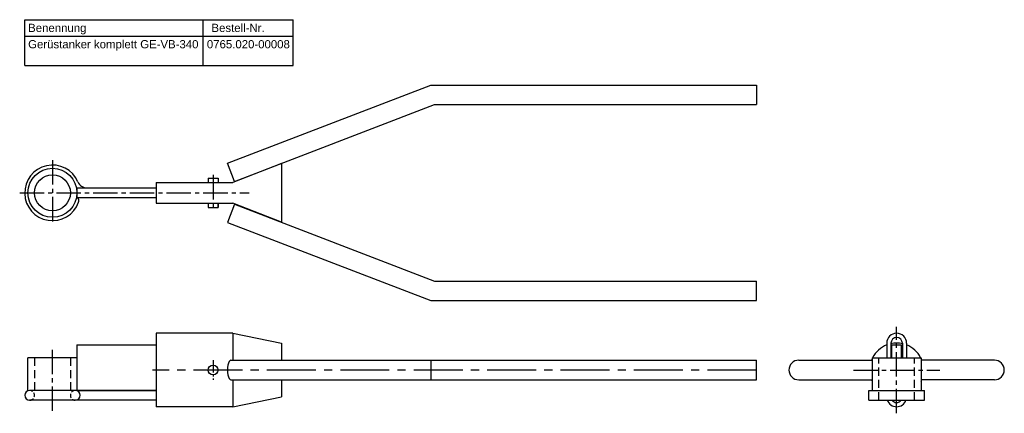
# Model space of a CAD drawing. Header units: millimetres. Extents: x 2369 to 7484, y 242 to 485.
# Tile 5 of 6: x 6207 to 6811, y 244 to 485. Entities that reach past the tile are written whole.
import ezdxf

# ---------------------------------------------------------------- set-up
doc = ezdxf.new("R2010")
doc.units = ezdxf.units.MM
doc.header["$LTSCALE"] = 20
doc.linetypes.add('MITTE2', pattern=[1.125, 0.75, -0.125, 0.125, -0.125])
doc.linetypes.add('VERDECKT2', pattern=[0.1875, 0.125, -0.0625])
doc.layers.add('HALFEN', color=2, linetype='Continuous')
doc.styles.add('ARIAL50', font='ARIAL.TTF', dxfattribs={"height": 5})

msp = doc.modelspace()

# ---------------------------------------------------------------- linework, layer by layer
at = {"layer": 'HALFEN'}
for p, q in [((6210.09, 485.06), (6374.68, 485.06)), ((6210.09, 457.06), (6210.09, 485.06)), ((6319.58, 457.06), (6319.58, 485.06)), ((6374.68, 457.06), (6374.68, 485.06)), ((6210.09, 475.06), (6374.68, 475.06)), ((6210.09, 457.06), (6374.68, 457.06)), ((6334.35, 397.15), (6459.15, 445.06)), ((6459.15, 445.06), (6658.59, 445.06)), ((6658.59, 445.06), (6658.59, 433.06)), ((6338.65, 385.95), (6461.38, 433.06)), ((6461.38, 433.06), (6658.59, 433.06)), ((6338.65, 385.95), (6334.35, 397.15)), ((6367.59, 397.06), (6337.59, 385.31)), ((6367.59, 397.06), (6367.59, 361.06)), ((6322.59, 388.06), (6322.59, 385.31)), ((6322.59, 388.06), (6328.59, 388.06)), ((6328.59, 388.06), (6328.59, 385.31)), ((6290.59, 385.31), (6337.59, 385.31)), ((6290.59, 385.31), (6290.59, 372.81)), ((6290.59, 372.81), (6337.59, 372.81)), ((6322.59, 372.81), (6322.59, 370.06)), ((6322.59, 370.06), (6328.59, 370.06)), ((6328.59, 370.06), (6328.59, 372.81)), ((6328.59, 372.81), (6328.59, 370.06)), ((6338.65, 372.17), (6334.35, 360.97)), ((6367.59, 361.06), (6337.59, 372.81)), ((6338.65, 372.17), (6461.38, 325.06)), ((6334.35, 360.97), (6459.15, 313.06)), ((6461.38, 325.06), (6658.59, 325.06)), ((6658.59, 313.06), (6658.59, 325.06)), ((6459.15, 313.06), (6658.59, 313.06)), ((6337.59, 293.06), (6290.59, 293.06)), ((6290.59, 293.06), (6290.59, 248.06)), ((6337.59, 293.06), (6367.59, 287.06)), ((6337.59, 293.06), (6337.59, 276.56)), ((6242.09, 286.06), (6290.59, 286.06)), ((6242.09, 286.06), (6242.09, 258.06)), ((6367.59, 287.06), (6367.59, 276.56)), ((6738.49, 286.96), (6738.49, 278.06)), ((6741.09, 286.96), (6741.09, 278.06)), ((6741.59, 286.06), (6747.59, 286.06)), ((6741.59, 278.06), (6741.59, 286.06)), ((6747.59, 278.06), (6747.59, 286.06)), ((6748.09, 286.96), (6748.09, 278.06)), ((6750.69, 286.96), (6750.69, 278.06)), ((6242.09, 278.06), (6212.09, 278.06)), ((6212.09, 258.06), (6212.09, 278.06)), ((6729.59, 278.06), (6759.59, 278.06)), ((6729.59, 278.06), (6729.59, 258.06)), ((6759.59, 278.06), (6759.59, 258.06)), ((6336.49, 276.56), (6658.59, 276.56)), ((6459.15, 276.56), (6459.15, 264.56)), ((6658.59, 264.56), (6658.59, 276.56)), ((6684.59, 276.56), (6729.59, 276.56)), ((6804.59, 276.56), (6759.59, 276.56)), ((6336.49, 264.56), (6658.59, 264.56)), ((6337.59, 264.56), (6337.59, 248.06)), ((6337.59, 264.56), (6337.59, 248.06)), ((6367.59, 264.56), (6367.59, 254.06)), ((6684.59, 264.56), (6729.59, 264.56)), ((6804.59, 264.56), (6759.59, 264.56)), ((6290.59, 258.06), (6213.09, 258.06)), ((6242.09, 258.06), (6290.59, 258.06)), ((6337.59, 248.06), (6367.59, 254.06)), ((6727.59, 252.06), (6727.59, 258.06)), ((6727.59, 258.06), (6761.59, 258.06)), ((6761.59, 252.06), (6761.59, 258.06)), ((6290.59, 252.06), (6213.09, 252.06)), ((6337.59, 248.06), (6290.59, 248.06)), ((6727.59, 252.06), (6761.59, 252.06))]:
    msp.add_line(p, q, dxfattribs=at)
at = {"layer": 'HALFEN', "color": 1, "linetype": 'MITTE2'}
for p, q in [((6227.09, 399.06), (6227.09, 359.06)), ((6325.59, 390.06), (6325.59, 368.06)), ((6207.02, 379.06), (6347.68, 379.06)), ((6744.59, 244.06), (6744.59, 297.06)), ((6227.09, 245.47), (6227.09, 284.06)), ((6718.09, 270.56), (6771.09, 270.56))]:
    msp.add_line(p, q, dxfattribs=at)
at = {"layer": 'HALFEN', "color": 1, "linetype": 'VERDECKT2', "ltscale": 2}
for p, q in [((6216.1, 278.06), (6216.1, 258.06)), ((6238.09, 278.06), (6238.09, 258.06)), ((6733.59, 252.06), (6733.59, 278.06)), ((6755.59, 252.06), (6755.59, 278.06))]:
    msp.add_line(p, q, dxfattribs=at)
at = {"layer": 'HALFEN', "color": 1, "linetype": 'MITTE2', "ltscale": 0.5}
msp.add_line((6325.59, 276.56), (6325.59, 264.56), dxfattribs=at)
at = {"layer": 'HALFEN', "color": 1, "linetype": 'MITTE2', "ltscale": 2}
msp.add_line((6658.59, 270.56), (6288.39, 270.56), dxfattribs=at)
at = {"layer": 'HALFEN'}
msp.add_lwpolyline([(6290.59, 376.06), (6242.28, 376.06), (6242.28, 382.06), (6290.59, 382.06)], dxfattribs=at)
for centre, radius in [((6227.09, 379.06), 15), ((6227.09, 379.06), 11), ((6325.59, 270.56), 3)]:
    msp.add_circle(centre, radius, dxfattribs=at)
for centre, radius, start, end in [((6227.09, 379.06), 17, 23.03568, 340.12758), ((6248.26, 388.06), 6, 203.03568, 270), ((6240.26, 374.3), 3, 340.12758, 35.89669), ((6744.59, 286.96), 6.1, 0, 180), ((6744.59, 286.96), 3.5, 0, 180), ((6684.59, 270.56), 6, 90, 270), ((6804.59, 270.56), 6, 270, 90), ((6213.09, 255.06), 3, 90, 270), ((6241.09, 255.06), 3, 270, 90), ((6744.59, 254.16), 6.1, 200.13677, 339.86323), ((6744.59, 254.16), 3.5, 216.8699, 323.1301)]:
    msp.add_arc(centre, radius, start, end, dxfattribs=at)
at = {"layer": 'HALFEN', "color": 2}
for start, end in [(111.69693, 152.96431), (77.75331, 102.24669), (27.03569, 68.30307), (155.38002, 158.67631), (21.32369, 24.61998), (201.32369, 204.61998), (335.38002, 338.67631)]:
    msp.add_arc((6744.59, 270.56), 16.5, start, end, dxfattribs=at)
at = {"layer": 'HALFEN', "color": 1, "linetype": 'VERDECKT2'}
for centre, start, end in [((6213.09, 255.06), 270, 90), ((6241.09, 255.06), 90, 270)]:
    msp.add_arc(centre, 3, start, end, dxfattribs=at)
at = {"layer": 'HALFEN'}
msp.add_ellipse((6336.5, 270.56), major_axis=(0, 6), ratio=0.358368, start_param=0, end_param=3.141593, dxfattribs=at)

# ---------------------------------------------------------------- texts
at = {"layer": 'HALFEN', "style": 'ARIAL50'}
for s, p in [('Bestell-Nr.', (6324.58, 477.56)), ('Benennung', (6212.19, 477.56)), ('Gerüstanker komplett GE-VB-340', (6212.19, 467.56)), ('0765.020-00008', (6321.76, 467.56))]:
    msp.add_text(s, height=5, dxfattribs=at).set_placement(p)

doc.saveas('drawing.dxf')
